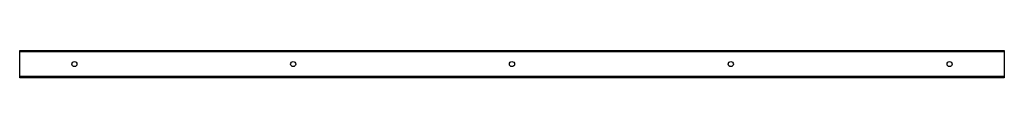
# Model space of a CAD drawing. Header units: inches. Extents: x 70 to 178, y 63 to 66.
import ezdxf

# ---------------------------------------------------------------- set-up
doc = ezdxf.new("R2010")
doc.units = ezdxf.units.IN
doc.header["$MEASUREMENT"] = 0
doc.layers.add('Visible Edges(ANSI)', color=7, linetype='Continuous', lineweight=25)
doc.layers.add('Visible Tangent Edges(ANSI)', color=7, linetype='Continuous', lineweight=25)

msp = doc.modelspace()

# ---------------------------------------------------------------- linework, layer by layer
at = {"layer": 'Visible Edges(ANSI)'}
for p, q in [((69.67, 65.39), (69.67, 65.51)), ((69.67, 65.51), (177.67, 65.51)), ((69.67, 62.64), (69.67, 65.39)), ((177.67, 65.51), (177.67, 65.39)), ((177.67, 65.39), (177.67, 62.64)), ((69.67, 62.51), (69.67, 62.64)), ((177.67, 62.51), (69.67, 62.51)), ((177.67, 62.64), (177.67, 62.51))]:
    msp.add_line(p, q, dxfattribs=at)
for centre in [(75.67, 64.01), (99.67, 64.01), (123.67, 64.01), (147.67, 64.01), (171.67, 64.01)]:
    msp.add_circle(centre, 0.281, dxfattribs=at)
at = {"layer": 'Visible Tangent Edges(ANSI)'}
for p, q in [((69.67, 65.39), (177.67, 65.39)), ((177.67, 62.64), (69.67, 62.64))]:
    msp.add_line(p, q, dxfattribs=at)

doc.saveas('drawing.dxf')
